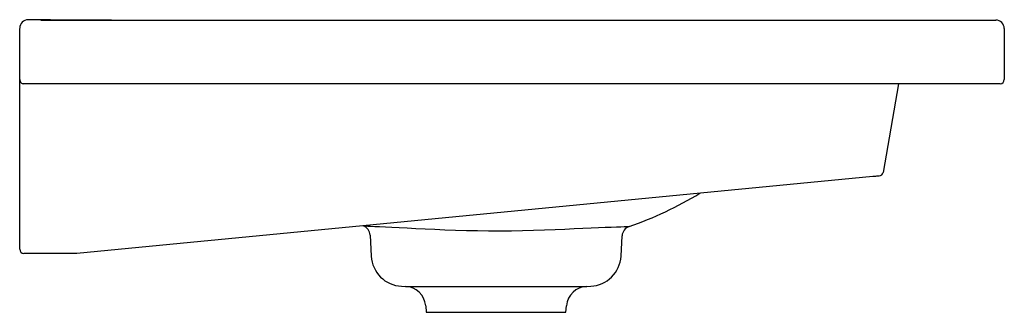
# Model space of a CAD drawing. Header units: millimetres. Extents: x 4656.192 to 4656.657, y 2623.592 to 2623.73.
import ezdxf

# ---------------------------------------------------------------- set-up
doc = ezdxf.new("R2010")
doc.units = ezdxf.units.MM
doc.layers.add('SANINDUSA', color=3, linetype='Continuous')

msp = doc.modelspace()

# ---------------------------------------------------------------- linework, layer by layer
at = {"layer": 'SANINDUSA'}
for p, q in [((4656.192322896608, 2623.71741429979), (4656.192322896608, 2623.7254142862)), ((4656.202322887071, 2623.729414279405), (4656.642322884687, 2623.729414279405)), ((4656.642322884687, 2623.729414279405), (4656.647322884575, 2623.729414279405)), ((4656.657322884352, 2623.725414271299), (4656.657322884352, 2623.701414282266)), ((4656.192322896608, 2623.699414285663), (4656.192322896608, 2623.71741429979)), ((4656.192322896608, 2623.621414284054), (4656.192322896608, 2623.699414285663)), ((4656.202322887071, 2623.699414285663), (4656.194322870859, 2623.699414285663)), ((4656.647322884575, 2623.699414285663), (4656.202322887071, 2623.699414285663)), ((4656.607429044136, 2623.699414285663), (4656.600046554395, 2623.657546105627)), ((4656.655322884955, 2623.699414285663), (4656.647322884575, 2623.699414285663)), ((4656.595263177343, 2623.655613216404), (4656.219322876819, 2623.619414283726)), ((4656.357818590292, 2623.628044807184), (4656.358339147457, 2623.61811181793)), ((4656.476306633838, 2623.61811181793), (4656.476806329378, 2623.627646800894)), ((4656.19732289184, 2623.619414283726), (4656.194322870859, 2623.619414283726)), ((4656.219322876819, 2623.619414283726), (4656.19732289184, 2623.619414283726)), ((4656.372656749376, 2623.603911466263), (4656.374531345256, 2623.603828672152)), ((4656.374531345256, 2623.603828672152), (4656.460114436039, 2623.603828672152)), ((4656.460114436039, 2623.603828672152), (4656.461989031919, 2623.603911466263)), ((4656.384052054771, 2623.594709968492), (4656.384322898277, 2623.591614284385)), ((4656.384322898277, 2623.591614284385), (4656.450322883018, 2623.591614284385)), ((4656.450322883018, 2623.591614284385), (4656.450593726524, 2623.594709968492))]:
    msp.add_line(p, q, dxfattribs=at)
for points in [[(4656.235641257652, 2623.729414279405), (4656.20679851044, 2623.729586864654), (4656.196324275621, 2623.729605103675)], [(4656.647322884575, 2623.729414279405), (4656.648493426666, 2623.729414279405), (4656.649618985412, 2623.729414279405), (4656.650656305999, 2623.729414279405), (4656.651565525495, 2623.729414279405), (4656.652311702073, 2623.729414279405), (4656.652866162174, 2623.729414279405), (4656.653207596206, 2623.729414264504), (4656.653322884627, 2623.729414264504)], [(4656.598268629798, 2623.65590260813), (4656.598211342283, 2623.6558970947), (4656.598041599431, 2623.655880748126), (4656.597765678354, 2623.655854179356), (4656.597393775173, 2623.655818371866), (4656.596939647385, 2623.655774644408), (4656.596420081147, 2623.65572461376), (4656.595854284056, 2623.655670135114), (4656.595263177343, 2623.655613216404)], [(4656.354741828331, 2623.632401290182), (4656.354741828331, 2623.632401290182), (4656.354953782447, 2623.632391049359), (4656.355582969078, 2623.63236167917), (4656.356660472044, 2623.63231221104), (4656.358166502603, 2623.632242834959), (4656.36004875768, 2623.632155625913), (4656.362320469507, 2623.632049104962), (4656.365046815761, 2623.631918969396), (4656.36815075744, 2623.631768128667), (4656.371539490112, 2623.631600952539), (4656.375248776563, 2623.63141655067), (4656.379375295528, 2623.631211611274), (4656.38378833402, 2623.630996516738), (4656.388316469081, 2623.630784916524), (4656.393056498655, 2623.630580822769), (4656.398131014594, 2623.63039080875)], [(4656.398131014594, 2623.63039080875), (4656.403358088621, 2623.63023441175), (4656.40853090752, 2623.630125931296), (4656.413769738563, 2623.63006493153), (4656.41920072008, 2623.630054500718), (4656.424617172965, 2623.630095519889), (4656.429857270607, 2623.630183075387), (4656.435002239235, 2623.63031361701), (4656.440171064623, 2623.630485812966)], [(4656.440171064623, 2623.630485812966), (4656.445158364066, 2623.630680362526), (4656.449749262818, 2623.630874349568), (4656.454107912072, 2623.631065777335), (4656.458321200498, 2623.63125204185), (4656.462231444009, 2623.631422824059), (4656.465702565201, 2623.631570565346), (4656.468842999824, 2623.631700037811), (4656.471703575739, 2623.631813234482), (4656.474174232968, 2623.631906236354), (4656.476179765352, 2623.631977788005), (4656.477788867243, 2623.632032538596), (4656.479015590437, 2623.632072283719), (4656.479801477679, 2623.632096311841), (4656.480152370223, 2623.632106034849)]]:
    msp.add_lwpolyline(points, dxfattribs=at)
for centre, radius, start, end in [((4656.196322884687, 2623.725614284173), 0.004, 90, 180), ((4656.653322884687, 2623.725414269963), 0.004000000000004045, 359.9999185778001, 90), ((4656.194322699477, 2623.701413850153), 0.001999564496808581, 179.9876181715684, 270.0049108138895), ((4656.655322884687, 2623.701414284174), 0.002, 270, 0), ((4656.598076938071, 2623.657893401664), 0.00200000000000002, 275.4999999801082, 350.0000000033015), ((4656.422814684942, 2623.798137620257), 0.1756533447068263, 289.0519451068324, 301.1099601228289), ((4656.352825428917, 2623.627783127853), 0.005000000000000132, 3.000000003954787, 67.4630497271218), ((4656.481799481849, 2623.627385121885), 0.005000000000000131, 109.2337746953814, 176.9999999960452), ((4656.194322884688, 2623.621414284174), 0.002, 180, 270), ((4656.37331858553, 2623.618896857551), 0.01500000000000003, 183.0000000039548, 267.4711025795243), ((4656.461327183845, 2623.618896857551), 0.01500000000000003, 272.5288974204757, 356.9999999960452), ((4656.374090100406, 2623.593838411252), 0.009999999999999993, 4.999999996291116, 87.47110257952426), ((4656.460555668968, 2623.593838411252), 0.01000000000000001, 92.52889742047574, 175.0000000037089)]:
    msp.add_arc(centre, radius, start, end, dxfattribs=at)

doc.saveas('drawing.dxf')
